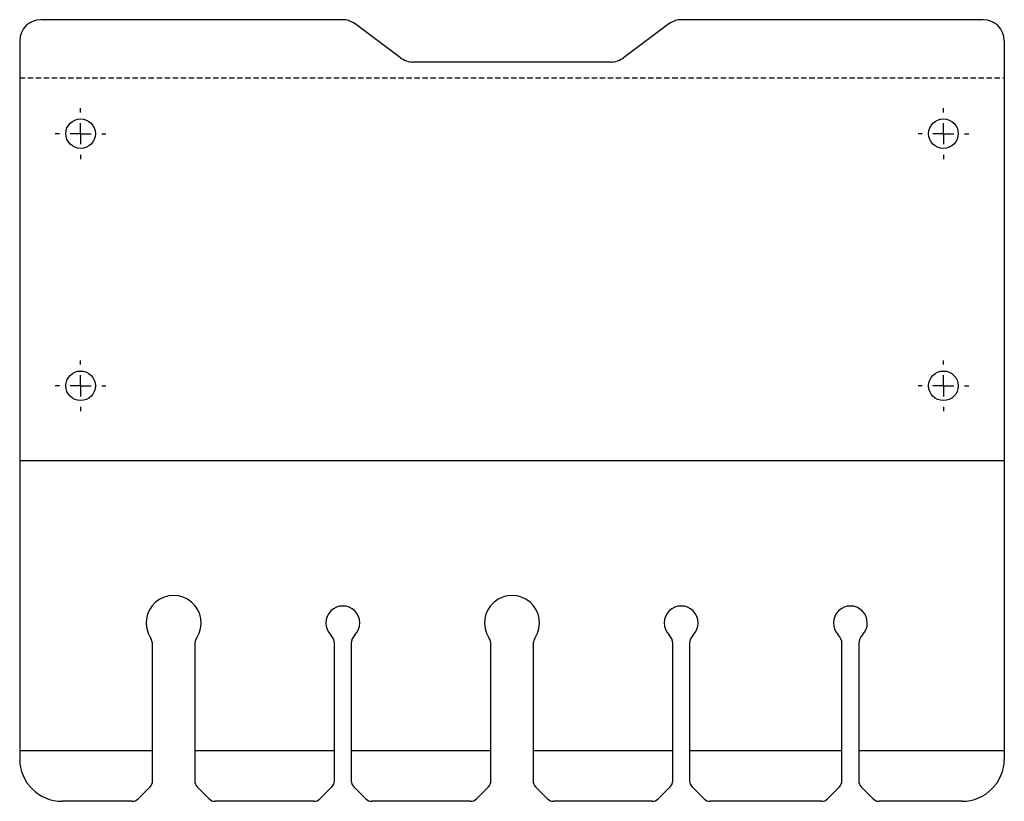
# Model space of a CAD drawing. Header units: millimetres. Extents: x 90 to 323, y 60 to 245.
import ezdxf

# ---------------------------------------------------------------- set-up
doc = ezdxf.new("R2010")
doc.units = ezdxf.units.MM
doc.linetypes.add('HIDDEN', pattern=[1.905, 1.27, -0.635])
doc.layers.add('LAYER_1', color=179, linetype='Continuous')

# ---------------------------------------------------------------- blocks, each defined once
blk = doc.blocks.new('SW_CENTERMARKSYMBOL_0')
at = {"layer": 'LAYER_1', "color": 0}
for p, q in [((0, 5), (0, 6)), ((0, 0), (0, 2.5)), ((-5, 0), (-6, 0)), ((0, 0), (-2.5, 0)), ((0, 0), (2.5, 0)), ((0, 0), (0, -2.5)), ((5, 0), (6, 0)), ((0, -5), (0, -6))]:
    blk.add_line(p, q, dxfattribs=at)
blk = doc.blocks.new('SW_CENTERMARKSYMBOL_1')
at = {"layer": 'LAYER_1', "color": 0}
for p, q in [((0, 5), (0, 6)), ((0, 0), (0, 2.5)), ((-5, 0), (-6, 0)), ((0, 0), (-2.5, 0)), ((0, 0), (2.5, 0)), ((0, 0), (0, -2.5)), ((5, 0), (6, 0)), ((0, -5), (0, -6))]:
    blk.add_line(p, q, dxfattribs=at)
blk = doc.blocks.new('SW_CENTERMARKSYMBOL_2')
at = {"layer": 'LAYER_1', "color": 0}
for p, q in [((0, 5), (0, 6)), ((0, 0), (0, 2.5)), ((-5, 0), (-6, 0)), ((0, 0), (-2.5, 0)), ((0, 0), (2.5, 0)), ((0, 0), (0, -2.5)), ((5, 0), (6, 0)), ((0, -5), (0, -6))]:
    blk.add_line(p, q, dxfattribs=at)
blk = doc.blocks.new('SW_CENTERMARKSYMBOL_3')
at = {"layer": 'LAYER_1', "color": 0}
for p, q in [((0, 5), (0, 6)), ((0, 0), (0, 2.5)), ((-5, 0), (-6, 0)), ((0, 0), (-2.5, 0)), ((0, 0), (2.5, 0)), ((0, 0), (0, -2.5)), ((5, 0), (6, 0)), ((0, -5), (0, -6))]:
    blk.add_line(p, q, dxfattribs=at)

msp = doc.modelspace()

# ---------------------------------------------------------------- linework, layer by layer
at = {"color": 7, "linetype": 'Continuous', "lineweight": 25}
for p, q in [((166.74, 244.77), (95.44, 244.77)), ((318.24, 244.77), (246.94, 244.77)), ((180.51, 235.76), (169.72, 243.79)), ((243.95, 243.79), (233.17, 235.76)), ((90.44, 239.77), (90.44, 70.01)), ((323.24, 239.77), (323.24, 70.01)), ((230.18, 234.77), (183.49, 234.77)), ((121.84, 64.84), (121.84, 97.06)), ((131.84, 97.06), (131.84, 64.84)), ((164.84, 64.84), (164.84, 97.28)), ((168.84, 97.28), (168.84, 64.84)), ((201.84, 64.84), (201.84, 97.06)), ((211.84, 97.06), (211.84, 64.84)), ((244.84, 64.84), (244.84, 97.28)), ((248.84, 97.28), (248.84, 64.84)), ((284.84, 64.84), (284.84, 97.28)), ((288.84, 97.28), (288.84, 64.84)), ((118.42, 60.6), (121.25, 63.43)), ((132.42, 63.43), (135.25, 60.6)), ((161.42, 60.6), (164.25, 63.43)), ((169.42, 63.43), (172.25, 60.6)), ((198.42, 60.6), (201.25, 63.43)), ((212.42, 63.43), (215.25, 60.6)), ((241.42, 60.6), (244.25, 63.43)), ((249.42, 63.43), (252.25, 60.6)), ((281.42, 60.6), (284.25, 63.43)), ((289.42, 63.43), (292.25, 60.6)), ((117.01, 60.01), (100.44, 60.01)), ((160.01, 60.01), (136.67, 60.01)), ((197.01, 60.01), (173.67, 60.01)), ((240.01, 60.01), (216.67, 60.01)), ((280.01, 60.01), (253.67, 60.01)), ((313.24, 60.01), (293.67, 60.01))]:
    msp.add_line(p, q, dxfattribs=at)
at = {"color": 7, "linetype": 'HIDDEN'}
msp.add_line((90.44, 231.07), (323.24, 231.07), dxfattribs=at)
at = {"color": 7, "linetype": 'Continuous'}
for p, q in [((323.24, 140.46), (90.44, 140.46)), ((121.84, 71.95), (90.44, 71.95)), ((164.84, 71.95), (131.84, 71.95)), ((201.84, 71.95), (168.84, 71.95)), ((244.84, 71.95), (211.84, 71.95)), ((284.84, 71.95), (248.84, 71.95)), ((323.24, 71.95), (288.84, 71.95))]:
    msp.add_line(p, q, dxfattribs=at)
at = {"color": 7, "linetype": 'Continuous', "lineweight": 25}
for centre in [(104.84, 217.83), (308.84, 217.83), (104.84, 158.23), (308.84, 158.23)]:
    msp.add_circle(centre, 3.5, dxfattribs=at)
for centre, radius, start, end in [((95.44, 239.77), 5, 90, 180), ((166.74, 239.77), 5, 53.3587, 90), ((246.94, 239.77), 5, 90, 126.6413), ((318.24, 239.77), 5, 0, 90), ((183.49, 239.77), 5, 233.3587, 270), ((230.18, 239.77), 5, 270, 306.6413), ((126.84, 102.18), 6.5, 327.3631, 212.6369), ((206.84, 102.18), 6.5, 327.3631, 212.6369), ((166.84, 102.18), 4, 315.5847, 224.4153), ((246.84, 102.18), 4, 315.5847, 224.4153), ((286.84, 102.18), 4, 315.5847, 224.4153), ((118.84, 97.06), 3, 0, 32.6369), ((134.84, 97.06), 3, 147.3631, 180), ((161.84, 97.28), 3, 0, 44.4153), ((171.84, 97.28), 3, 135.5847, 180), ((198.84, 97.06), 3, 0, 32.6369), ((214.84, 97.06), 3, 147.3631, 180), ((241.84, 97.28), 3, 0, 44.4153), ((251.84, 97.28), 3, 135.5847, 180), ((281.84, 97.28), 3, 0, 44.4153), ((291.84, 97.28), 3, 135.5847, 180), ((100.44, 70.01), 10, 180, 270), ((313.24, 70.01), 10, 270, 0), ((119.84, 64.84), 2, 315, 0), ((133.84, 64.84), 2, 180, 225), ((162.84, 64.84), 2, 315, 0), ((170.84, 64.84), 2, 180, 225), ((199.84, 64.84), 2, 315, 0), ((213.84, 64.84), 2, 180, 225), ((242.84, 64.84), 2, 315, 0), ((250.84, 64.84), 2, 180, 225), ((282.84, 64.84), 2, 315, 0), ((290.84, 64.84), 2, 180, 225), ((117.01, 62.01), 2, 270, 315), ((136.67, 62.01), 2, 225, 270), ((160.01, 62.01), 2, 270, 315), ((173.67, 62.01), 2, 225, 270), ((197.01, 62.01), 2, 270, 315), ((216.67, 62.01), 2, 225, 270), ((240.01, 62.01), 2, 270, 315), ((253.67, 62.01), 2, 225, 270), ((280.01, 62.01), 2, 270, 315), ((293.67, 62.01), 2, 225, 270)]:
    msp.add_arc(centre, radius, start, end, dxfattribs=at)

# ---------------------------------------------------------------- block references
at = {"layer": 'LAYER_1'}
for name, p in [('SW_CENTERMARKSYMBOL_0', (104.84, 217.83)), ('SW_CENTERMARKSYMBOL_3', (308.84, 217.83)), ('SW_CENTERMARKSYMBOL_1', (104.84, 158.23)), ('SW_CENTERMARKSYMBOL_2', (308.84, 158.23))]:
    msp.add_blockref(name, p, dxfattribs=at)

doc.saveas('drawing.dxf')
